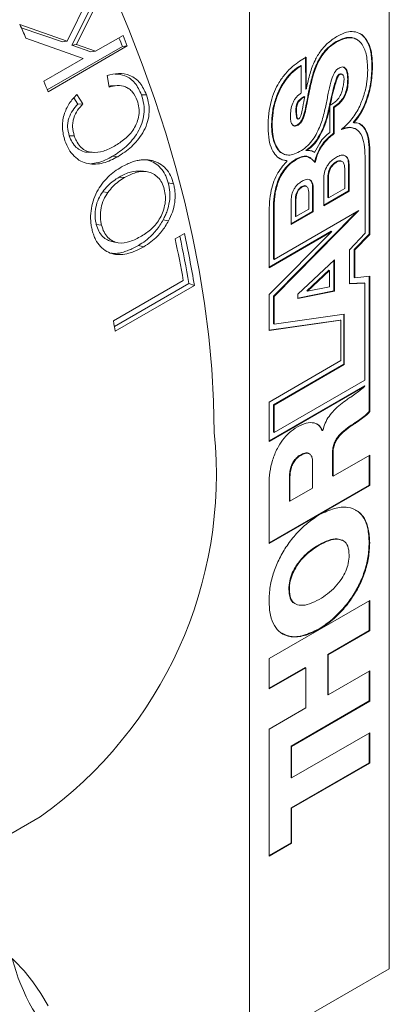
# Model space of a CAD drawing. Header units: inches. Extents: x 0.1 to 10.9, y 0 to 8.5.
# Tile 9 of 12: x 9.032 to 9.266, y 6.795 to 7.418. Entities that reach past the tile are written whole.
import ezdxf

# ---------------------------------------------------------------- set-up
doc = ezdxf.new("R2010")
doc.units = ezdxf.units.IN
doc.header["$MEASUREMENT"] = 0

msp = doc.modelspace()

# ---------------------------------------------------------------- linework, layer by layer
at = {"color": 7, "linetype": 'Continuous', "lineweight": 0}
for p, q in [((9.26607, 6.81788), (9.26607, 7.57243)), ((9.17768, 7.52141), (9.17768, 6.76686)), ((9.0625, 7.40456), (9.08218, 7.44483)), ((9.08267, 7.43658), (9.06547, 7.40201)), ((9.08559, 7.4372), (9.06846, 7.40244)), ((9.03257, 7.41498), (9.0625, 7.40456)), ((9.03344, 7.413), (9.05952, 7.40409)), ((9.07268, 7.39365), (9.03633, 7.40651)), ((9.05952, 7.40409), (9.0625, 7.40456)), ((9.08045, 7.39814), (9.0978, 7.40815)), ((9.24572, 7.40556), (9.24527, 7.40581)), ((9.09738, 7.40117), (9.04992, 7.37377)), ((9.10044, 7.40146), (9.05039, 7.37256)), ((9.06547, 7.40201), (9.06846, 7.40244)), ((9.06547, 7.40201), (9.07742, 7.39779)), ((9.06846, 7.40244), (9.08045, 7.39814)), ((9.09738, 7.40117), (9.10044, 7.40146)), ((9.04775, 7.37926), (9.07268, 7.39365)), ((9.07742, 7.39779), (9.08045, 7.39814)), ((9.21325, 7.37443), (9.21319, 7.39463)), ((9.21361, 7.37423), (9.21354, 7.39443)), ((9.2101, 7.38915), (9.21045, 7.38894)), ((9.21045, 7.38894), (9.21045, 7.37164)), ((9.08891, 7.3754), (9.08772, 7.38286)), ((9.23656, 7.38332), (9.23612, 7.38358)), ((9.21325, 7.37443), (9.21361, 7.37423)), ((9.06672, 7.36857), (9.0692, 7.36468)), ((9.06853, 7.37076), (9.07232, 7.3648)), ((9.11257, 7.37057), (9.1094, 7.37058)), ((9.21228, 7.36948), (9.21263, 7.36927)), ((9.07232, 7.3648), (9.0692, 7.36468)), ((9.22821, 7.36373), (9.22857, 7.36353)), ((9.22833, 7.36425), (9.22868, 7.36405)), ((9.22857, 7.36353), (9.22857, 7.34679)), ((9.23088, 7.34628), (9.23088, 7.36282)), ((9.23088, 7.36282), (9.23123, 7.36262)), ((9.23123, 7.34608), (9.23123, 7.36262)), ((9.20794, 7.35546), (9.20838, 7.3552)), ((9.24326, 7.35317), (9.24361, 7.35296)), ((9.24508, 7.34886), (9.24463, 7.34912)), ((9.06695, 7.34463), (9.06379, 7.34464)), ((9.23088, 7.34628), (9.23123, 7.34608)), ((9.25334, 7.28241), (9.25334, 7.33729)), ((9.25334, 7.33729), (9.25369, 7.33708)), ((9.25369, 7.28221), (9.25369, 7.33708)), ((9.09445, 7.33146), (9.09121, 7.3317)), ((9.19822, 7.3337), (9.19866, 7.33345)), ((9.21337, 7.33546), (9.21373, 7.33526)), ((9.21639, 7.33059), (9.21595, 7.33085)), ((9.25072, 7.33156), (9.25072, 7.28302)), ((9.1168, 7.3288), (9.11352, 7.32916)), ((9.2012, 7.32901), (9.20155, 7.32881)), ((9.23626, 7.32839), (9.23582, 7.32865)), ((9.2379, 7.3113), (9.2379, 7.32414)), ((9.24028, 7.3269), (9.24028, 7.3098)), ((9.24063, 7.3267), (9.24063, 7.3096)), ((9.09543, 7.31857), (9.09871, 7.3182)), ((9.2246, 7.30034), (9.2246, 7.31745)), ((9.22723, 7.31839), (9.22723, 7.30555)), ((9.22759, 7.31819), (9.22759, 7.30535)), ((9.1297, 7.3143), (9.12637, 7.31484)), ((9.21376, 7.31265), (9.21332, 7.31291)), ((9.2176, 7.3121), (9.2176, 7.29671)), ((9.21795, 7.3119), (9.21795, 7.2965)), ((9.22759, 7.30535), (9.2379, 7.3113)), ((9.08492, 7.30926), (9.0882, 7.30887)), ((9.21512, 7.29824), (9.21512, 7.30899)), ((9.2246, 7.30075), (9.24028, 7.3098)), ((9.2246, 7.30034), (9.24063, 7.3096)), ((9.22723, 7.30555), (9.22759, 7.30535)), ((9.24028, 7.3098), (9.24063, 7.3096)), ((9.20404, 7.28847), (9.20404, 7.30387)), ((9.20674, 7.30456), (9.20674, 7.29381)), ((9.20709, 7.30435), (9.20709, 7.2936)), ((9.19005, 7.29364), (9.19005, 7.2612)), ((9.19285, 7.26666), (9.19285, 7.29772)), ((9.19285, 7.24323), (9.24546, 7.29662)), ((9.19321, 7.26645), (9.19321, 7.29752)), ((9.19321, 7.24303), (9.24675, 7.29736)), ((9.24675, 7.29736), (9.19321, 7.26645)), ((9.2176, 7.29671), (9.20404, 7.28888)), ((9.21795, 7.2965), (9.20404, 7.28847)), ((9.20674, 7.29381), (9.20709, 7.2936)), ((9.20709, 7.2936), (9.21512, 7.29824)), ((9.2176, 7.29671), (9.21795, 7.2965)), ((9.08085, 7.28866), (9.08417, 7.28812)), ((9.12656, 7.29089), (9.12319, 7.29161)), ((9.13069, 7.27944), (9.13654, 7.28282)), ((9.19005, 7.26161), (9.22934, 7.28428)), ((9.19005, 7.2612), (9.22969, 7.28408)), ((9.22969, 7.28408), (9.19005, 7.24423)), ((9.22934, 7.28428), (9.22969, 7.28408)), ((9.25072, 7.28302), (9.24096, 7.27244)), ((9.24396, 7.2728), (9.25334, 7.28241)), ((9.24431, 7.2726), (9.25369, 7.28221)), ((9.25334, 7.28241), (9.25369, 7.28221)), ((9.11089, 7.27453), (9.10751, 7.27531)), ((9.24096, 7.27244), (9.24096, 7.25099)), ((9.24396, 7.25498), (9.24396, 7.2728)), ((9.24396, 7.2728), (9.24431, 7.2726)), ((9.24431, 7.25478), (9.24431, 7.2726)), ((9.19285, 7.26666), (9.19321, 7.26645)), ((9.20834, 7.24446), (9.23133, 7.26611)), ((9.23097, 7.26578), (9.23097, 7.24656)), ((9.23133, 7.26611), (9.23133, 7.24635)), ((9.22791, 7.25965), (9.21404, 7.24663)), ((9.22826, 7.25944), (9.21439, 7.24642)), ((9.22791, 7.25965), (9.22826, 7.25944)), ((9.22826, 7.24924), (9.22826, 7.25944)), ((9.24396, 7.25498), (9.24431, 7.25478)), ((9.25369, 7.25582), (9.24431, 7.25478)), ((9.25334, 7.25579), (9.25334, 7.17039)), ((9.25369, 7.25582), (9.25369, 7.17019)), ((9.09168, 7.22767), (9.13588, 7.25319)), ((9.1394, 7.25119), (9.09232, 7.22402)), ((9.14285, 7.25005), (9.0928, 7.22116)), ((9.1394, 7.25119), (9.14285, 7.25005)), ((9.21439, 7.24642), (9.22826, 7.24924)), ((9.24096, 7.25121), (9.25029, 7.25174)), ((9.24096, 7.25099), (9.25064, 7.25154)), ((9.25029, 7.25174), (9.25064, 7.25154)), ((9.25064, 7.25154), (9.25064, 7.19017)), ((9.19005, 7.24423), (9.19005, 7.22154)), ((9.19285, 7.22565), (9.19285, 7.24323)), ((9.19285, 7.24323), (9.19321, 7.24303)), ((9.19321, 7.22545), (9.19321, 7.24303)), ((9.20834, 7.24203), (9.23097, 7.24656)), ((9.20834, 7.24176), (9.23133, 7.24635)), ((9.20834, 7.24176), (9.20834, 7.24446)), ((9.21404, 7.24663), (9.21439, 7.24642)), ((9.23097, 7.24656), (9.23133, 7.24635)), ((9.23765, 7.23179), (9.19321, 7.22545)), ((9.2373, 7.20017), (9.2373, 7.23174)), ((9.23765, 7.19997), (9.23765, 7.23179)), ((9.19005, 7.22179), (9.23504, 7.22815)), ((9.19005, 7.22154), (9.2354, 7.22795)), ((9.19285, 7.22565), (9.19321, 7.22545)), ((9.23504, 7.22815), (9.2354, 7.22795)), ((9.2354, 7.22795), (9.2354, 7.20247)), ((9.2354, 7.20247), (9.19005, 7.17629)), ((9.19285, 7.17452), (9.2373, 7.20017)), ((9.19321, 7.17431), (9.23765, 7.19997)), ((9.2373, 7.20017), (9.23765, 7.19997)), ((9.19005, 7.15173), (9.25036, 7.1865)), ((9.25064, 7.19017), (9.19321, 7.15701)), ((9.25036, 7.1865), (9.25071, 7.1863)), ((9.19005, 7.15132), (9.25071, 7.1863)), ((9.19005, 7.17629), (9.19005, 7.15132)), ((9.19285, 7.15721), (9.19285, 7.17452)), ((9.19285, 7.17452), (9.19321, 7.17431)), ((9.19321, 7.15701), (9.19321, 7.17431)), ((9.25334, 7.17039), (9.25369, 7.17019)), ((9.24318, 7.16236), (9.24353, 7.16216)), ((9.19285, 7.15721), (9.19321, 7.15701)), ((9.22357, 7.15837), (9.22392, 7.15817)), ((9.22392, 7.15817), (9.2241, 7.15827)), ((9.21568, 7.14349), (9.21524, 7.14375)), ((9.23016, 7.1441), (9.23016, 7.12953)), ((9.23052, 7.1439), (9.23052, 7.12932)), ((9.21762, 7.12188), (9.21762, 7.138)), ((9.23052, 7.12932), (9.25369, 7.1427)), ((9.25334, 7.1425), (9.25334, 7.12368)), ((9.25369, 7.1427), (9.25369, 7.12348)), ((9.19005, 7.08674), (9.19005, 7.12436)), ((9.20292, 7.12909), (9.20292, 7.1138)), ((9.20327, 7.12889), (9.20327, 7.11359)), ((9.23016, 7.12953), (9.23052, 7.12932)), ((9.25334, 7.12368), (9.19005, 7.08715)), ((9.25369, 7.12348), (9.19005, 7.08674)), ((9.20327, 7.11359), (9.21762, 7.12188)), ((9.25334, 7.12368), (9.25369, 7.12348)), ((9.20292, 7.1138), (9.20327, 7.11359)), ((9.23698, 7.08853), (9.23654, 7.08879)), ((9.19005, 7.01401), (9.25369, 7.05075)), ((9.25334, 7.05055), (9.25334, 7.03173)), ((9.25369, 7.05075), (9.25369, 7.03153)), ((9.20629, 7.0489), (9.20673, 7.04864)), ((9.22147, 7.03266), (9.22182, 7.03245)), ((9.25334, 7.03173), (9.22713, 7.01661)), ((9.25369, 7.03153), (9.22749, 7.0164)), ((9.25334, 7.03173), (9.25369, 7.03153)), ((9.19005, 6.99479), (9.19005, 7.01401)), ((9.22713, 7.01661), (9.22713, 6.99129)), ((9.22713, 7.01661), (9.22749, 7.0164)), ((9.22749, 7.0164), (9.22749, 6.99108)), ((9.21288, 7.00837), (9.19005, 6.9952)), ((9.21323, 7.00817), (9.19005, 6.99479)), ((9.21288, 7.00837), (9.21323, 7.00817)), ((9.21323, 6.98285), (9.21323, 7.00817)), ((9.22749, 6.99108), (9.25369, 7.00621)), ((9.25334, 7.00601), (9.25334, 6.98719)), ((9.25369, 7.00621), (9.25369, 6.98699)), ((9.25334, 6.98719), (9.20396, 6.95869)), ((9.22713, 6.99129), (9.22749, 6.99108)), ((9.25334, 6.98719), (9.25369, 6.98699)), ((9.19005, 6.96947), (9.21323, 6.98285)), ((9.25369, 6.98699), (9.20432, 6.95848)), ((9.19005, 6.88908), (9.19005, 6.96947)), ((9.20432, 6.93855), (9.25369, 6.96705)), ((9.25334, 6.96685), (9.25334, 6.94803)), ((9.25369, 6.96705), (9.25369, 6.94783)), ((9.20396, 6.95869), (9.20396, 6.93875)), ((9.20396, 6.95869), (9.20432, 6.95848)), ((9.20432, 6.95848), (9.20432, 6.93855)), ((9.25334, 6.94803), (9.20396, 6.91953)), ((9.25369, 6.94783), (9.20432, 6.91932)), ((9.25334, 6.94803), (9.25369, 6.94783)), ((9.20396, 6.93875), (9.20432, 6.93855)), ((9.20396, 6.91953), (9.20396, 6.89752)), ((9.20396, 6.91953), (9.20432, 6.91932)), ((9.20432, 6.91932), (9.20432, 6.89731)), ((8.92237, 6.84285), (9.04541, 6.91388)), ((9.20396, 6.89752), (9.19005, 6.88949)), ((9.20432, 6.89731), (9.19005, 6.88908)), ((9.20396, 6.89752), (9.20432, 6.89731)), ((9.17768, 6.76686), (9.26607, 6.81788))]:
    msp.add_line(p, q, dxfattribs=at)
at = {"color": 7, "linetype": 'Continuous', "lineweight": 0, "flags": 128}
for points in [[(9.09242, 7.43373), (9.10151, 7.41193), (9.10994, 7.39006), (9.1177, 7.36815), (9.12476, 7.34625), (9.13112, 7.32441), (9.13677, 7.30267), (9.14168, 7.28107), (9.14586, 7.25967), (9.14929, 7.2385), (9.15196, 7.2176), (9.15387, 7.19702), (9.15502, 7.17681), (9.15541, 7.15699)], [(9.09415, 7.37641), (9.09269, 7.37636), (9.09115, 7.3763)], [(9.0757, 7.33429), (9.07734, 7.33422), (9.07898, 7.33414)], [(9.1123, 7.32205), (9.11069, 7.32224), (9.10908, 7.32243)], [(9.09067, 7.27777), (9.09238, 7.27742), (9.09409, 7.27708)], [(9.05053, 6.79435), (9.04591, 6.8022), (9.04077, 6.80965), (9.03519, 6.81659), (9.02925, 6.82292), (9.02306, 6.82853), (9.01669, 6.83335), (9.01025, 6.8373), (9.00384, 6.84031), (8.99754, 6.84235), (8.99147, 6.84339), (8.9857, 6.8434), (8.98033, 6.84239), (8.97544, 6.84038), (8.9711, 6.83739), (8.96738, 6.83346), (8.96433, 6.82867), (8.962, 6.82307), (8.96043, 6.81677), (8.95964, 6.80984), (8.95964, 6.8024), (8.96043, 6.79456)]]:
    msp.add_lwpolyline(points, dxfattribs=at)
at = {"color": 7, "linetype": 'Continuous', "lineweight": 0}
for centre, radius, start, end in [((8.22111, 7.04879), 0.89025, 23.69189, 24.2881), ((8.30128, 7.09105), 0.85438, 21.28339, 21.67923), ((8.29645, 7.08826), 0.86284, 21.28344, 21.76149), ((8.2464, 7.05937), 0.86284, 21.28344, 21.76149), ((8.46895, 7.13878), 0.6798, 9.51802, 12.08979), ((8.46478, 7.13635), 0.68754, 9.5193, 12.30018), ((8.4539, 7.13195), 0.69268, 10.08026, 12.29398), ((8.43486, 7.11103), 0.6671, 9.50252, 10.07001), ((8.89082, 7.13026), 0.26594, 305.54351, 5.76867), ((9.14675, 6.85384), 0.12257, 193.92038, 226.07425)]:
    msp.add_arc(centre, radius, start, end, dxfattribs=at)
for points, knots in [([(9.25547, 7.38946), (9.2553, 7.39254), (9.25498, 7.39844), (9.25225, 7.40518), (9.24839, 7.40923), (9.24384, 7.41079), (9.23901, 7.41054), (9.23552, 7.40884), (9.23376, 7.40798)], [0, 0, 0, 0, 0.2144903, 0.4108455, 0.59265, 0.7287208, 0.8627131, 1, 1, 1, 1]), ([(9.23376, 7.40798), (9.23166, 7.40664), (9.2278, 7.40418), (9.22263, 7.3986), (9.2186, 7.39177), (9.21565, 7.38366), (9.21439, 7.37789), (9.21372, 7.3748)], [0, 0, 0, 0, 0.208194, 0.382385, 0.547555, 0.757629, 1, 1, 1, 1]), ([(9.23216, 7.40402), (9.23404, 7.40496), (9.23756, 7.40672), (9.24214, 7.4072), (9.24431, 7.40613), (9.24526, 7.40566)], [0, 0, 0, 0, 0.389014, 0.732729, 1, 1, 1, 1]), ([(9.23252, 7.40382), (9.2344, 7.40476), (9.23794, 7.40655), (9.2427, 7.40692), (9.24643, 7.40546), (9.2497, 7.40184), (9.25201, 7.39549), (9.25229, 7.38947), (9.25243, 7.38638)], [0, 0, 0, 0, 0.155865, 0.293581, 0.424095, 0.555434, 0.771712, 1, 1, 1, 1]), ([(9.25512, 7.38967), (9.25496, 7.39276), (9.25465, 7.39869), (9.25181, 7.40521), (9.24921, 7.40874), (9.24733, 7.40937), (9.24728, 7.40938)], [0, 0, 0, 0, 0.3588875, 0.6874312, 0.9916285, 1, 1, 1, 1]), ([(9.21564, 7.37523), (9.21634, 7.37829), (9.21772, 7.38428), (9.22088, 7.39201), (9.22457, 7.39758), (9.22813, 7.4014), (9.23076, 7.40311), (9.23216, 7.40402)], [0, 0, 0, 0, 0.283307, 0.552791, 0.691, 0.835964, 1, 1, 1, 1]), ([(9.21599, 7.37502), (9.2167, 7.37809), (9.21808, 7.38407), (9.22123, 7.39181), (9.22492, 7.39738), (9.22848, 7.40119), (9.23112, 7.40291), (9.23252, 7.40382)], [0, 0, 0, 0, 0.283307, 0.552791, 0.691, 0.835964, 1, 1, 1, 1]), ([(9.21354, 7.39443), (9.21216, 7.3936), (9.20925, 7.39187), (9.2048, 7.3885), (9.20026, 7.38404), (9.19634, 7.37862), (9.19328, 7.3725), (9.1911, 7.36583), (9.18968, 7.35807), (9.18953, 7.35283), (9.18945, 7.34995)], [0, 0, 0, 0, 0.100967, 0.211043, 0.326323, 0.448137, 0.553855, 0.675629, 0.821599, 1, 1, 1, 1]), ([(9.19165, 7.35189), (9.19176, 7.35441), (9.19198, 7.35937), (9.1938, 7.36729), (9.19669, 7.37454), (9.20051, 7.3807), (9.20499, 7.38575), (9.20834, 7.38797), (9.2101, 7.38915)], [0, 0, 0, 0, 0.192764, 0.379886, 0.558959, 0.697233, 0.840615, 1, 1, 1, 1]), ([(9.19201, 7.35169), (9.19211, 7.35421), (9.19233, 7.35917), (9.19415, 7.36709), (9.19704, 7.37434), (9.20086, 7.3805), (9.20534, 7.38554), (9.20869, 7.38777), (9.21045, 7.38894)], [0, 0, 0, 0, 0.192764, 0.379886, 0.558959, 0.697233, 0.840615, 1, 1, 1, 1]), ([(9.23428, 7.38753), (9.23369, 7.38711), (9.23251, 7.38627), (9.23043, 7.38309), (9.22881, 7.37801), (9.22744, 7.37126), (9.22646, 7.3663), (9.22594, 7.36365)], [0, 0, 0, 0, 0.089588, 0.178597, 0.397041, 0.678969, 1, 1, 1, 1]), ([(9.24014, 7.38031), (9.24008, 7.38157), (9.23997, 7.384), (9.23902, 7.38689), (9.23746, 7.38826), (9.23574, 7.38825), (9.23478, 7.38778), (9.23428, 7.38753)], [0, 0, 0, 0, 0.277056, 0.534545, 0.763848, 0.877102, 1, 1, 1, 1]), ([(9.25243, 7.38638), (9.25233, 7.38386), (9.25213, 7.37894), (9.25043, 7.37112), (9.24744, 7.3631), (9.24264, 7.35488), (9.23822, 7.35073), (9.23595, 7.3486)], [0, 0, 0, 0, 0.199861, 0.390021, 0.571113, 0.779519, 1, 1, 1, 1]), ([(9.23978, 7.38052), (9.23972, 7.38176), (9.23959, 7.38416), (9.23885, 7.38696), (9.23767, 7.38766), (9.23724, 7.38792)], [0, 0, 0, 0, 0.402815, 0.77718, 1, 1, 1, 1]), ([(9.24326, 7.35317), (9.24439, 7.35448), (9.24684, 7.35731), (9.2499, 7.36294), (9.25269, 7.37024), (9.25476, 7.37955), (9.25499, 7.38606), (9.25512, 7.38967)], [0, 0, 0, 0, 0.126617, 0.273245, 0.446193, 0.693435, 1, 1, 1, 1]), ([(9.24361, 7.35296), (9.24474, 7.35428), (9.24719, 7.35711), (9.25025, 7.36273), (9.25305, 7.37004), (9.25511, 7.37935), (9.25534, 7.38586), (9.25547, 7.38946)], [0, 0, 0, 0, 0.126617, 0.273245, 0.446193, 0.693435, 1, 1, 1, 1]), ([(9.08772, 7.38286), (9.09011, 7.38339), (9.09487, 7.38445), (9.10108, 7.38351), (9.10555, 7.38099), (9.10956, 7.37734), (9.11136, 7.37328), (9.11257, 7.37057)], [0, 0, 0, 0, 0.2505126, 0.5003055, 0.6278284, 0.750804, 1, 1, 1, 1]), ([(9.09279, 7.38366), (9.0949, 7.38351), (9.09826, 7.38328), (9.10242, 7.38087), (9.10641, 7.3773), (9.1082, 7.37327), (9.1094, 7.37058)], [0, 0, 0, 0, 0.303037, 0.481306, 0.65294, 1, 1, 1, 1]), ([(9.22833, 7.36425), (9.22884, 7.36654), (9.2298, 7.37086), (9.2313, 7.37668), (9.23251, 7.38065), (9.23344, 7.38271), (9.23385, 7.38328), (9.23406, 7.38349), (9.23419, 7.38355), (9.23426, 7.38358)], [0, 0, 0, 0, 0.353436, 0.664627, 0.889231, 0.957693, 0.973946, 0.987624, 1, 1, 1, 1]), ([(9.22868, 7.36405), (9.22919, 7.36634), (9.23015, 7.37065), (9.23165, 7.37647), (9.23286, 7.38045), (9.23379, 7.38251), (9.23421, 7.38308), (9.23441, 7.38329), (9.23455, 7.38335), (9.23461, 7.38338)], [0, 0, 0, 0, 0.353436, 0.664627, 0.889231, 0.957693, 0.973946, 0.987624, 1, 1, 1, 1]), ([(9.23088, 7.36282), (9.232, 7.3636), (9.23405, 7.36503), (9.23671, 7.36816), (9.2386, 7.3719), (9.23965, 7.37616), (9.23974, 7.37899), (9.23978, 7.38052)], [0, 0, 0, 0, 0.210708, 0.385024, 0.548448, 0.756707, 1, 1, 1, 1]), ([(9.23123, 7.36262), (9.23235, 7.3634), (9.2344, 7.36482), (9.23707, 7.36796), (9.23896, 7.37169), (9.24, 7.37596), (9.24009, 7.37879), (9.24014, 7.38031)], [0, 0, 0, 0, 0.210708, 0.385024, 0.548448, 0.756707, 1, 1, 1, 1]), ([(9.23426, 7.38358), (9.23458, 7.38365), (9.23519, 7.38379), (9.23585, 7.38377), (9.23609, 7.38356), (9.23615, 7.38352)], [0, 0, 0, 0, 0.468211, 0.885406, 1, 1, 1, 1]), ([(9.23461, 7.38338), (9.23494, 7.38345), (9.23555, 7.3836), (9.23636, 7.3835), (9.23696, 7.38306), (9.23739, 7.38212), (9.23752, 7.38052), (9.23731, 7.37814), (9.23695, 7.37629), (9.23674, 7.37526)], [0, 0, 0, 0, 0.105866, 0.200197, 0.290612, 0.387171, 0.541966, 0.742417, 1, 1, 1, 1]), ([(9.09115, 7.37627), (9.0911, 7.37628), (9.09032, 7.3764), (9.08955, 7.37613), (9.08884, 7.37587)], [0, 0, 0, 0, 0.063363, 1, 1, 1, 1]), ([(9.10679, 7.36698), (9.10592, 7.36892), (9.10461, 7.37183), (9.10172, 7.37436), (9.09853, 7.37614), (9.09407, 7.37676), (9.09064, 7.37586), (9.08891, 7.3754)], [0, 0, 0, 0, 0.2475793, 0.3723472, 0.4954778, 0.7449681, 1, 1, 1, 1]), ([(9.2081, 7.35162), (9.20862, 7.35201), (9.20968, 7.3528), (9.21151, 7.35593), (9.21289, 7.36086), (9.21415, 7.36758), (9.21512, 7.37257), (9.21564, 7.37523)], [0, 0, 0, 0, 0.08026, 0.164102, 0.382402, 0.670408, 1, 1, 1, 1]), ([(9.20845, 7.35142), (9.20897, 7.35181), (9.21004, 7.3526), (9.21186, 7.35573), (9.21325, 7.36065), (9.21451, 7.36737), (9.21547, 7.37236), (9.21599, 7.37502)], [0, 0, 0, 0, 0.08026, 0.164102, 0.382402, 0.670408, 1, 1, 1, 1]), ([(9.21372, 7.3748), (9.2137, 7.37469), (9.21366, 7.3745), (9.21362, 7.37431), (9.21361, 7.37423)], [0, 0, 0, 0, 0.558105, 1, 1, 1, 1]), ([(9.23674, 7.37526), (9.23653, 7.37433), (9.23614, 7.37267), (9.23523, 7.37035), (9.23416, 7.36849), (9.23205, 7.36598), (9.23014, 7.36488), (9.22868, 7.36405)], [0, 0, 0, 0, 0.198373, 0.356661, 0.48918, 0.610042, 1, 1, 1, 1]), ([(9.06101, 7.34153), (9.06031, 7.34421), (9.05926, 7.34822), (9.05956, 7.35387), (9.06069, 7.35927), (9.06357, 7.36538), (9.06688, 7.36897), (9.06853, 7.37076)], [0, 0, 0, 0, 0.24932, 0.371903, 0.499813, 0.749564, 1, 1, 1, 1]), ([(9.1094, 7.37058), (9.10997, 7.36861), (9.11112, 7.36467), (9.11123, 7.35835), (9.10984, 7.35218), (9.10623, 7.34496), (9.10004, 7.33743), (9.09416, 7.33361), (9.09121, 7.3317)], [0, 0, 0, 0, 0.1243571, 0.2486972, 0.3673694, 0.498471, 0.7488574, 1, 1, 1, 1]), ([(9.11257, 7.37057), (9.11315, 7.36858), (9.1143, 7.36461), (9.11443, 7.35824), (9.11306, 7.35203), (9.10947, 7.34476), (9.10328, 7.33721), (9.0974, 7.33338), (9.09445, 7.33146)], [0, 0, 0, 0, 0.125076, 0.249988, 0.368928, 0.499963, 0.749733, 1, 1, 1, 1]), ([(9.21045, 7.37164), (9.20985, 7.37128), (9.20872, 7.37061), (9.20716, 7.36902), (9.20593, 7.36722), (9.20466, 7.36454), (9.20373, 7.36095), (9.20361, 7.35832), (9.20356, 7.35696)], [0, 0, 0, 0, 0.13742, 0.258595, 0.373661, 0.490016, 0.737396, 1, 1, 1, 1]), ([(9.20701, 7.36067), (9.20704, 7.36134), (9.20708, 7.36251), (9.20734, 7.36417), (9.20783, 7.36564), (9.20873, 7.36698), (9.20948, 7.36759), (9.20988, 7.36792)], [0, 0, 0, 0, 0.269685, 0.474987, 0.635133, 0.804361, 1, 1, 1, 1]), ([(9.20736, 7.36047), (9.20739, 7.36113), (9.20744, 7.36231), (9.20769, 7.36397), (9.20818, 7.36544), (9.20908, 7.36678), (9.20983, 7.36739), (9.21024, 7.36772)], [0, 0, 0, 0, 0.269685, 0.474987, 0.635133, 0.804361, 1, 1, 1, 1]), ([(9.21263, 7.36927), (9.21222, 7.36713), (9.21155, 7.36363), (9.21077, 7.35967), (9.21014, 7.35749), (9.20972, 7.35644), (9.20918, 7.35564), (9.20877, 7.35536), (9.20857, 7.35523)], [0, 0, 0, 0, 0.449122, 0.734077, 0.826997, 0.895061, 0.948104, 1, 1, 1, 1]), ([(9.20988, 7.36792), (9.2103, 7.36822), (9.21109, 7.3688), (9.21189, 7.36926), (9.21228, 7.36948)], [0, 0, 0, 0, 0.517445, 1, 1, 1, 1]), ([(9.21024, 7.36772), (9.21065, 7.36802), (9.21144, 7.3686), (9.21224, 7.36905), (9.21263, 7.36927)], [0, 0, 0, 0, 0.517445, 1, 1, 1, 1]), ([(9.0692, 7.36468), (9.06808, 7.36341), (9.06583, 7.36088), (9.06372, 7.35678), (9.06285, 7.35309), (9.06257, 7.34922), (9.0633, 7.34647), (9.06379, 7.34464)], [0, 0, 0, 0, 0.2514927, 0.5018712, 0.6289279, 0.7518141, 1, 1, 1, 1]), ([(9.07232, 7.3648), (9.07119, 7.36353), (9.06895, 7.36099), (9.06685, 7.35686), (9.06599, 7.35315), (9.06572, 7.34925), (9.06646, 7.34648), (9.06695, 7.34463)], [0, 0, 0, 0, 0.250548, 0.500429, 0.627578, 0.750737, 1, 1, 1, 1]), ([(9.09233, 7.33817), (9.09457, 7.33957), (9.09902, 7.34237), (9.10396, 7.34759), (9.10673, 7.35301), (9.10793, 7.35761), (9.10806, 7.36246), (9.10721, 7.36547), (9.10679, 7.36698)], [0, 0, 0, 0, 0.250425, 0.500156, 0.628785, 0.750225, 0.875035, 1, 1, 1, 1]), ([(9.22594, 7.36365), (9.22524, 7.36059), (9.22386, 7.3546), (9.22076, 7.34684), (9.21708, 7.3412), (9.2135, 7.33733), (9.21083, 7.33559), (9.20941, 7.33467)], [0, 0, 0, 0, 0.281262, 0.550865, 0.689312, 0.834742, 1, 1, 1, 1]), ([(9.22742, 7.36002), (9.22757, 7.36071), (9.22783, 7.36195), (9.22809, 7.36318), (9.22821, 7.36373)], [0, 0, 0, 0, 0.55694, 1, 1, 1, 1]), ([(9.22777, 7.35982), (9.22792, 7.36051), (9.22818, 7.36174), (9.22845, 7.36298), (9.22857, 7.36353)], [0, 0, 0, 0, 0.55694, 1, 1, 1, 1]), ([(9.20356, 7.35696), (9.2036, 7.35602), (9.20368, 7.35415), (9.20442, 7.35187), (9.20571, 7.35076), (9.20718, 7.35079), (9.20801, 7.3512), (9.20845, 7.35142)], [0, 0, 0, 0, 0.256508, 0.510067, 0.745743, 0.866165, 1, 1, 1, 1]), ([(9.20798, 7.35543), (9.20797, 7.35544), (9.20784, 7.3555), (9.20756, 7.35605), (9.20714, 7.35771), (9.20706, 7.35946), (9.20701, 7.36067)], [0, 0, 0, 0, 0.009296, 0.102642, 0.379574, 1, 1, 1, 1]), ([(9.20857, 7.35523), (9.20854, 7.35521), (9.20848, 7.35518), (9.20838, 7.3552), (9.20822, 7.35529), (9.20791, 7.35583), (9.2075, 7.35752), (9.20742, 7.35926), (9.20736, 7.36047)], [0, 0, 0, 0, 0.01741, 0.036526, 0.058712, 0.147402, 0.41052, 1, 1, 1, 1]), ([(9.21337, 7.33546), (9.2146, 7.33631), (9.21705, 7.33802), (9.22034, 7.34217), (9.22329, 7.3473), (9.22581, 7.35341), (9.22687, 7.35777), (9.22742, 7.36002)], [0, 0, 0, 0, 0.170389, 0.341513, 0.522889, 0.753458, 1, 1, 1, 1]), ([(9.21373, 7.33526), (9.21495, 7.33611), (9.2174, 7.33782), (9.2207, 7.34197), (9.22364, 7.34709), (9.22616, 7.35321), (9.22723, 7.35757), (9.22777, 7.35982)], [0, 0, 0, 0, 0.170389, 0.341513, 0.522889, 0.753458, 1, 1, 1, 1]), ([(9.18945, 7.34995), (9.18957, 7.34718), (9.18978, 7.34209), (9.19162, 7.33615), (9.19432, 7.33202), (9.19762, 7.3295), (9.20033, 7.32902), (9.20155, 7.32881)], [0, 0, 0, 0, 0.257782, 0.474647, 0.660353, 0.846829, 1, 1, 1, 1]), ([(9.19828, 7.33372), (9.1982, 7.33375), (9.1971, 7.33412), (9.19532, 7.33627), (9.19319, 7.34019), (9.1919, 7.34567), (9.19173, 7.34982), (9.19165, 7.35189)], [0, 0, 0, 0, 0.014256, 0.2038278, 0.4651773, 0.7337454, 1, 1, 1, 1]), ([(9.20941, 7.33467), (9.20795, 7.33394), (9.20515, 7.33255), (9.20135, 7.3323), (9.19828, 7.33341), (9.19561, 7.33595), (9.19356, 7.34003), (9.19225, 7.34545), (9.19209, 7.34962), (9.19201, 7.35169)], [0, 0, 0, 0, 0.134336, 0.25663, 0.375217, 0.495371, 0.661019, 0.831243, 1, 1, 1, 1]), ([(9.20523, 7.35143), (9.20539, 7.35128), (9.20578, 7.3509), (9.20684, 7.35102), (9.20766, 7.35142), (9.2081, 7.35162)], [0, 0, 0, 0, 0.238945, 0.599398, 1, 1, 1, 1]), ([(9.23559, 7.34881), (9.23748, 7.34945), (9.24088, 7.35062), (9.24347, 7.34949), (9.24463, 7.34899)], [0, 0, 0, 0, 0.554449, 1, 1, 1, 1]), ([(9.23595, 7.3486), (9.2378, 7.3492), (9.24133, 7.35034), (9.24563, 7.34901), (9.24866, 7.34533), (9.25045, 7.33937), (9.25063, 7.33425), (9.25072, 7.33156)], [0, 0, 0, 0, 0.192428, 0.364898, 0.537621, 0.757448, 1, 1, 1, 1]), ([(9.25369, 7.33708), (9.25349, 7.33965), (9.25309, 7.3446), (9.25066, 7.34967), (9.24751, 7.35271), (9.24488, 7.35288), (9.24361, 7.35296)], [0, 0, 0, 0, 0.310425, 0.600069, 0.808012, 1, 1, 1, 1]), ([(9.25334, 7.33729), (9.25313, 7.33983), (9.25271, 7.34475), (9.25048, 7.34989), (9.24814, 7.35158), (9.24724, 7.35224)], [0, 0, 0, 0, 0.397354, 0.768108, 1, 1, 1, 1]), ([(9.06379, 7.34464), (9.06435, 7.34324), (9.06547, 7.34046), (9.06808, 7.33716), (9.07133, 7.33513), (9.07396, 7.33418), (9.07546, 7.3344), (9.0757, 7.33443)], [0, 0, 0, 0, 0.237504, 0.474954, 0.704086, 0.951843, 1, 1, 1, 1]), ([(9.06695, 7.34463), (9.06722, 7.34392), (9.06776, 7.34249), (9.06912, 7.33986), (9.07126, 7.33709), (9.07453, 7.33493), (9.07932, 7.33377), (9.08552, 7.33459), (9.09006, 7.33698), (9.09233, 7.33817)], [0, 0, 0, 0, 0.0626575, 0.1252737, 0.2501677, 0.3704103, 0.500064, 0.7496622, 1, 1, 1, 1]), ([(9.21876, 7.32793), (9.21934, 7.32998), (9.22048, 7.33398), (9.22367, 7.33932), (9.22721, 7.3435), (9.22964, 7.34534), (9.23088, 7.34628)], [0, 0, 0, 0, 0.285153, 0.557728, 0.774206, 1, 1, 1, 1]), ([(9.22857, 7.34679), (9.22738, 7.34591), (9.22501, 7.34415), (9.22163, 7.3396), (9.21988, 7.33612), (9.21887, 7.33412)], [0, 0, 0, 0, 0.301019, 0.598638, 1, 1, 1, 1]), ([(9.21912, 7.32773), (9.2197, 7.32977), (9.22083, 7.33378), (9.22402, 7.33911), (9.22757, 7.34329), (9.22999, 7.34514), (9.23123, 7.34608)], [0, 0, 0, 0, 0.285153, 0.557728, 0.774206, 1, 1, 1, 1]), ([(9.09445, 7.33146), (9.09295, 7.33065), (9.08995, 7.32903), (9.08526, 7.32738), (9.08046, 7.32655), (9.07564, 7.3269), (9.07097, 7.32844), (9.06679, 7.33157), (9.06328, 7.33594), (9.06177, 7.33966), (9.06101, 7.34153)], [0, 0, 0, 0, 0.125171, 0.250301, 0.375382, 0.500448, 0.626544, 0.750266, 0.875103, 1, 1, 1, 1]), ([(9.09121, 7.3317), (9.08971, 7.3309), (9.08671, 7.32928), (9.08206, 7.32757), (9.0789, 7.32717), (9.07734, 7.32698)], [0, 0, 0, 0, 0.336025, 0.671874, 1, 1, 1, 1]), ([(9.19285, 7.29772), (9.19291, 7.30062), (9.19301, 7.30625), (9.19469, 7.31393), (9.19726, 7.3198), (9.19988, 7.32385), (9.2033, 7.32748), (9.20585, 7.32912), (9.20721, 7.33001)], [0, 0, 0, 0, 0.259613, 0.504294, 0.619495, 0.734392, 0.857507, 1, 1, 1, 1]), ([(9.19321, 7.29752), (9.19326, 7.30041), (9.19336, 7.30604), (9.19505, 7.31373), (9.19761, 7.31959), (9.20023, 7.32364), (9.20365, 7.32728), (9.2062, 7.32892), (9.20757, 7.3298)], [0, 0, 0, 0, 0.259613, 0.504294, 0.619495, 0.734392, 0.857507, 1, 1, 1, 1]), ([(9.19677, 7.33053), (9.19706, 7.3303), (9.19828, 7.32933), (9.19993, 7.32915), (9.2012, 7.32901)], [0, 0, 0, 0, 0.232812, 1, 1, 1, 1]), ([(9.20721, 7.33001), (9.20858, 7.33062), (9.21125, 7.33183), (9.21436, 7.33194), (9.21546, 7.33082), (9.21578, 7.3305)], [0, 0, 0, 0, 0.424365, 0.83356, 1, 1, 1, 1]), ([(9.20757, 7.3298), (9.20895, 7.33044), (9.21165, 7.3317), (9.21602, 7.33142), (9.21794, 7.32914), (9.21912, 7.32773)], [0, 0, 0, 0, 0.284663, 0.559152, 1, 1, 1, 1]), ([(9.21887, 7.33412), (9.21808, 7.3346), (9.2166, 7.3355), (9.21464, 7.33534), (9.21373, 7.33526)], [0, 0, 0, 0, 0.5316918, 1, 1, 1, 1]), ([(9.2246, 7.31745), (9.22468, 7.31877), (9.22484, 7.32136), (9.2264, 7.32509), (9.22836, 7.32774), (9.23037, 7.32968), (9.23186, 7.33062), (9.23268, 7.33113)], [0, 0, 0, 0, 0.258004, 0.507896, 0.648867, 0.809076, 1, 1, 1, 1]), ([(9.23268, 7.33113), (9.23367, 7.33163), (9.2355, 7.33253), (9.23783, 7.33245), (9.23946, 7.3313), (9.24044, 7.32934), (9.24057, 7.32756), (9.24063, 7.3267)], [0, 0, 0, 0, 0.237889, 0.435826, 0.615004, 0.814865, 1, 1, 1, 1]), ([(9.23798, 7.33209), (9.23833, 7.33189), (9.23926, 7.33136), (9.24008, 7.32952), (9.24021, 7.32775), (9.24028, 7.3269)], [0, 0, 0, 0, 0.2303975, 0.6299168, 1, 1, 1, 1]), ([(9.07834, 7.28469), (9.0781, 7.2857), (9.07765, 7.28767), (9.07717, 7.29182), (9.07735, 7.29714), (9.07872, 7.30345), (9.08114, 7.30918), (9.08436, 7.31428), (9.08816, 7.31859), (9.09239, 7.32221), (9.09538, 7.32406), (9.09688, 7.32499)], [0, 0, 0, 0, 0.063989, 0.125112, 0.24994, 0.373034, 0.499687, 0.621576, 0.749766, 0.874866, 1, 1, 1, 1]), ([(9.09688, 7.32499), (9.09804, 7.32562), (9.10017, 7.32677), (9.10346, 7.32812), (9.10643, 7.32899), (9.10925, 7.32946), (9.1118, 7.32958), (9.11434, 7.32941), (9.11598, 7.329), (9.1168, 7.3288)], [0, 0, 0, 0, 0.181602, 0.333597, 0.500013, 0.6242, 0.750011, 0.874991, 1, 1, 1, 1]), ([(9.11352, 7.32916), (9.11498, 7.32864), (9.11788, 7.32761), (9.12168, 7.3245), (9.12413, 7.32088), (9.12558, 7.31754), (9.12611, 7.31574), (9.12637, 7.31484)], [0, 0, 0, 0, 0.25078, 0.500789, 0.750237, 0.8751, 1, 1, 1, 1]), ([(9.1168, 7.3288), (9.11753, 7.32855), (9.119, 7.32807), (9.1218, 7.32665), (9.12497, 7.32406), (9.12797, 7.31969), (9.12912, 7.31609), (9.1297, 7.3143)], [0, 0, 0, 0, 0.125218, 0.250381, 0.500229, 0.75002, 1, 1, 1, 1]), ([(9.20155, 7.32881), (9.20056, 7.32768), (9.1985, 7.32533), (9.19538, 7.32112), (9.1929, 7.31581), (9.19123, 7.30955), (9.19021, 7.30204), (9.19011, 7.29669), (9.19005, 7.29364)], [0, 0, 0, 0, 0.112989, 0.234904, 0.380536, 0.531043, 0.731914, 1, 1, 1, 1]), ([(9.23243, 7.32817), (9.23178, 7.32774), (9.23058, 7.32696), (9.22904, 7.32511), (9.22796, 7.32298), (9.22733, 7.32066), (9.22727, 7.31916), (9.22723, 7.31839)], [0, 0, 0, 0, 0.219171, 0.402032, 0.573212, 0.780589, 1, 1, 1, 1]), ([(9.23278, 7.32797), (9.23213, 7.32754), (9.23093, 7.32675), (9.22939, 7.32491), (9.22831, 7.32278), (9.22769, 7.32046), (9.22762, 7.31896), (9.22759, 7.31819)], [0, 0, 0, 0, 0.219171, 0.402032, 0.573212, 0.780589, 1, 1, 1, 1]), ([(9.23584, 7.32857), (9.23563, 7.32869), (9.2351, 7.32899), (9.23391, 7.3289), (9.23294, 7.32842), (9.23243, 7.32817)], [0, 0, 0, 0, 0.234959, 0.591388, 1, 1, 1, 1]), ([(9.2379, 7.32414), (9.23784, 7.32497), (9.23771, 7.32665), (9.23678, 7.32818), (9.23555, 7.32876), (9.23427, 7.32871), (9.2333, 7.32822), (9.23278, 7.32797)], [0, 0, 0, 0, 0.255403, 0.523999, 0.668505, 0.822947, 1, 1, 1, 1]), ([(9.09543, 7.31857), (9.09414, 7.31776), (9.0916, 7.31618), (9.08803, 7.31309), (9.08597, 7.31055), (9.08492, 7.30926)], [0, 0, 0, 0, 0.338536, 0.664073, 1, 1, 1, 1]), ([(9.09871, 7.3182), (9.09742, 7.3174), (9.09488, 7.31581), (9.09131, 7.31272), (9.08925, 7.31017), (9.0882, 7.30887)], [0, 0, 0, 0, 0.338396, 0.66389, 1, 1, 1, 1]), ([(9.10908, 7.32224), (9.10689, 7.32225), (9.10222, 7.32229), (9.09779, 7.31986), (9.09543, 7.31857)], [0, 0, 0, 0, 0.4680197, 1, 1, 1, 1]), ([(9.12386, 7.31087), (9.12339, 7.31231), (9.12246, 7.31519), (9.11993, 7.31851), (9.11681, 7.32084), (9.11211, 7.32249), (9.10575, 7.32185), (9.10106, 7.31942), (9.09871, 7.3182)], [0, 0, 0, 0, 0.124923, 0.249211, 0.372492, 0.500277, 0.749661, 1, 1, 1, 1]), ([(9.12637, 7.31484), (9.12677, 7.31294), (9.12756, 7.30915), (9.12728, 7.303), (9.12602, 7.29803), (9.12454, 7.29427), (9.12364, 7.2925), (9.12319, 7.29161)], [0, 0, 0, 0, 0.24937, 0.498835, 0.748868, 0.874348, 1, 1, 1, 1]), ([(9.1297, 7.3143), (9.12992, 7.31335), (9.13037, 7.31146), (9.13082, 7.30751), (9.13063, 7.30238), (9.12917, 7.29632), (9.12743, 7.2927), (9.12656, 7.29089)], [0, 0, 0, 0, 0.125209, 0.250352, 0.500118, 0.749933, 1, 1, 1, 1]), ([(9.20404, 7.30387), (9.20411, 7.30506), (9.20424, 7.30738), (9.20558, 7.3107), (9.2073, 7.31307), (9.20904, 7.31478), (9.21034, 7.3156), (9.21105, 7.31604)], [0, 0, 0, 0, 0.262638, 0.514536, 0.654613, 0.812515, 1, 1, 1, 1]), ([(9.21078, 7.31256), (9.21027, 7.31223), (9.20933, 7.3116), (9.20813, 7.31009), (9.20729, 7.30835), (9.20681, 7.30645), (9.20676, 7.3052), (9.20674, 7.30456)], [0, 0, 0, 0, 0.210866, 0.389596, 0.561335, 0.77364, 1, 1, 1, 1]), ([(9.21114, 7.31236), (9.21063, 7.31202), (9.20968, 7.3114), (9.20848, 7.30989), (9.20765, 7.30815), (9.20717, 7.30624), (9.20712, 7.305), (9.20709, 7.30435)], [0, 0, 0, 0, 0.210866, 0.389596, 0.561335, 0.77364, 1, 1, 1, 1]), ([(9.21334, 7.31284), (9.21321, 7.31292), (9.21283, 7.31316), (9.21194, 7.31312), (9.21118, 7.31276), (9.21078, 7.31256)], [0, 0, 0, 0, 0.203625, 0.577077, 1, 1, 1, 1]), ([(9.21105, 7.31604), (9.21191, 7.31647), (9.21351, 7.31725), (9.21553, 7.31713), (9.21694, 7.31606), (9.21779, 7.31427), (9.2179, 7.31267), (9.21795, 7.3119)], [0, 0, 0, 0, 0.233634, 0.429534, 0.609083, 0.811503, 1, 1, 1, 1]), ([(9.21512, 7.30899), (9.21507, 7.30968), (9.21497, 7.31108), (9.21426, 7.3124), (9.2133, 7.31292), (9.2123, 7.31293), (9.21154, 7.31256), (9.21114, 7.31236)], [0, 0, 0, 0, 0.263178, 0.536223, 0.679634, 0.829867, 1, 1, 1, 1]), ([(9.21553, 7.31687), (9.21585, 7.31667), (9.2167, 7.31616), (9.21742, 7.31446), (9.21754, 7.31287), (9.2176, 7.3121)], [0, 0, 0, 0, 0.243629, 0.635285, 1, 1, 1, 1]), ([(9.08492, 7.30926), (9.08397, 7.3078), (9.08208, 7.30488), (9.08047, 7.29951), (9.08001, 7.29486), (9.08026, 7.29122), (9.08065, 7.28951), (9.08085, 7.28866)], [0, 0, 0, 0, 0.250798, 0.500867, 0.750255, 0.875113, 1, 1, 1, 1]), ([(9.0882, 7.30887), (9.08726, 7.3074), (9.08537, 7.30446), (9.08377, 7.29906), (9.08332, 7.29438), (9.08358, 7.29071), (9.08398, 7.28898), (9.08417, 7.28812)], [0, 0, 0, 0, 0.249905, 0.499724, 0.749482, 0.874698, 1, 1, 1, 1]), ([(9.10944, 7.2812), (9.11165, 7.28263), (9.11606, 7.28549), (9.12075, 7.29131), (9.12326, 7.29702), (9.12445, 7.30163), (9.12476, 7.30642), (9.12416, 7.30938), (9.12386, 7.31087)], [0, 0, 0, 0, 0.250259, 0.499599, 0.624742, 0.750182, 0.874296, 1, 1, 1, 1]), ([(9.08085, 7.28866), (9.08132, 7.28719), (9.08225, 7.28425), (9.08475, 7.28087), (9.08763, 7.27865), (9.08975, 7.27811), (9.09069, 7.27787)], [0, 0, 0, 0, 0.262806, 0.525679, 0.789291, 1, 1, 1, 1]), ([(9.08417, 7.28812), (9.08465, 7.28664), (9.08559, 7.28368), (9.08809, 7.28022), (9.09121, 7.27791), (9.0959, 7.27638), (9.10226, 7.27742), (9.10704, 7.27994), (9.10944, 7.2812)], [0, 0, 0, 0, 0.125077, 0.25003, 0.375052, 0.500106, 0.749589, 1, 1, 1, 1]), ([(9.12319, 7.29161), (9.12252, 7.29043), (9.12117, 7.28805), (9.11879, 7.28484), (9.11576, 7.28145), (9.11201, 7.27812), (9.10901, 7.27625), (9.10751, 7.27531)], [0, 0, 0, 0, 0.1648966, 0.3323301, 0.4996699, 0.7497443, 1, 1, 1, 1]), ([(9.12656, 7.29089), (9.12589, 7.28971), (9.12455, 7.28731), (9.12217, 7.28408), (9.11915, 7.28068), (9.1154, 7.27734), (9.11239, 7.27547), (9.11089, 7.27453)], [0, 0, 0, 0, 0.165194, 0.33275, 0.500067, 0.749985, 1, 1, 1, 1]), ([(9.11089, 7.27453), (9.10976, 7.27391), (9.10768, 7.27277), (9.10452, 7.27136), (9.10083, 7.27011), (9.09654, 7.26931), (9.09178, 7.26964), (9.08735, 7.27133), (9.08337, 7.27442), (9.08078, 7.27819), (9.07919, 7.28173), (9.07863, 7.28369), (9.07834, 7.28469)], [0, 0, 0, 0, 0.091297, 0.167602, 0.250307, 0.380472, 0.500313, 0.625367, 0.750363, 0.87456, 0.935768, 1, 1, 1, 1]), ([(9.10751, 7.27531), (9.10637, 7.27469), (9.1043, 7.27355), (9.10114, 7.27214), (9.09746, 7.2709), (9.09377, 7.27007), (9.09123, 7.27035), (9.09033, 7.27045)], [0, 0, 0, 0, 0.2018077, 0.3707324, 0.553697, 0.8414055, 1, 1, 1, 1]), ([(9.23934, 7.17782), (9.24015, 7.17837), (9.24209, 7.17968), (9.24591, 7.18229), (9.24887, 7.18476), (9.25071, 7.18629)], [0, 0, 0, 0, 0.210413, 0.507961, 1, 1, 1, 1]), ([(9.2241, 7.15827), (9.22451, 7.15985), (9.2253, 7.16291), (9.22795, 7.16734), (9.23128, 7.17131), (9.23515, 7.17484), (9.23796, 7.17684), (9.23934, 7.17782)], [0, 0, 0, 0, 0.1906186, 0.3713748, 0.5564475, 0.7808429, 1, 1, 1, 1]), ([(9.25334, 7.17039), (9.25249, 7.1695), (9.25059, 7.16748), (9.2477, 7.16543), (9.24516, 7.16369), (9.24376, 7.16275), (9.24318, 7.16236)], [0, 0, 0, 0, 0.264099, 0.593089, 0.832776, 1, 1, 1, 1]), ([(9.25369, 7.17019), (9.25285, 7.16929), (9.25094, 7.16727), (9.24805, 7.16523), (9.24552, 7.16348), (9.24411, 7.16254), (9.24353, 7.16216)], [0, 0, 0, 0, 0.264099, 0.593089, 0.832776, 1, 1, 1, 1]), ([(9.20797, 7.16054), (9.20986, 7.16146), (9.2136, 7.16329), (9.21834, 7.16339), (9.22196, 7.16171), (9.22326, 7.15937), (9.22392, 7.15817)], [0, 0, 0, 0, 0.282913, 0.557634, 0.773566, 1, 1, 1, 1]), ([(9.22011, 7.16225), (9.22053, 7.16207), (9.22211, 7.1614), (9.22295, 7.15965), (9.22357, 7.15837)], [0, 0, 0, 0, 0.270804, 1, 1, 1, 1]), ([(9.24318, 7.16236), (9.24159, 7.16129), (9.23855, 7.15925), (9.23489, 7.15596), (9.23252, 7.15276), (9.23117, 7.15009), (9.2303, 7.14707), (9.23021, 7.14515), (9.23016, 7.1441)], [0, 0, 0, 0, 0.263917, 0.506462, 0.619, 0.731592, 0.854415, 1, 1, 1, 1]), ([(9.24353, 7.16216), (9.24195, 7.16109), (9.23891, 7.15905), (9.23525, 7.15576), (9.23288, 7.15256), (9.23152, 7.14988), (9.23065, 7.14687), (9.23057, 7.14494), (9.23052, 7.1439)], [0, 0, 0, 0, 0.263917, 0.506462, 0.619, 0.731592, 0.854415, 1, 1, 1, 1]), ([(9.19005, 7.12436), (9.19015, 7.12683), (9.19035, 7.13166), (9.19205, 7.13935), (9.19482, 7.14639), (9.19854, 7.15236), (9.20294, 7.15724), (9.20623, 7.15939), (9.20797, 7.16054)], [0, 0, 0, 0, 0.194017, 0.380667, 0.558095, 0.695175, 0.838545, 1, 1, 1, 1]), ([(9.21523, 7.14363), (9.2151, 7.14374), (9.21446, 7.14429), (9.21251, 7.14411), (9.21074, 7.14324), (9.20978, 7.14277)], [0, 0, 0, 0, 0.098533, 0.515426, 1, 1, 1, 1]), ([(9.21762, 7.138), (9.21758, 7.13897), (9.21749, 7.14077), (9.21666, 7.1428), (9.21518, 7.14395), (9.2129, 7.14397), (9.2111, 7.14305), (9.21013, 7.14256)], [0, 0, 0, 0, 0.211129, 0.392706, 0.559913, 0.763436, 1, 1, 1, 1]), ([(9.20978, 7.14277), (9.20897, 7.14223), (9.20745, 7.14121), (9.20547, 7.13875), (9.20399, 7.13582), (9.20307, 7.13246), (9.20297, 7.13025), (9.20292, 7.12909)], [0, 0, 0, 0, 0.1970293, 0.3714319, 0.5434083, 0.7603083, 1, 1, 1, 1]), ([(9.21013, 7.14256), (9.20933, 7.14202), (9.2078, 7.14101), (9.20582, 7.13855), (9.20435, 7.13561), (9.20342, 7.13226), (9.20332, 7.13005), (9.20327, 7.12889)], [0, 0, 0, 0, 0.1970293, 0.3714319, 0.5434083, 0.7603083, 1, 1, 1, 1]), ([(9.2219, 7.10506), (9.2251, 7.10657), (9.23131, 7.10948), (9.23984, 7.11016), (9.24631, 7.10775), (9.25064, 7.10277), (9.25323, 7.096), (9.25354, 7.09018), (9.25369, 7.08714)], [0, 0, 0, 0, 0.192324, 0.373339, 0.548773, 0.68882, 0.837007, 1, 1, 1, 1]), ([(9.24466, 7.10775), (9.24514, 7.10759), (9.24745, 7.10681), (9.25021, 7.10283), (9.2529, 7.09625), (9.25319, 7.0904), (9.25334, 7.08734)], [0, 0, 0, 0, 0.075046, 0.3621232, 0.6658866, 1, 1, 1, 1]), ([(9.19005, 7.05026), (9.19019, 7.05335), (9.19045, 7.05926), (9.19281, 7.0686), (9.19645, 7.07743), (9.20137, 7.08574), (9.20741, 7.09331), (9.21439, 7.10004), (9.21935, 7.10336), (9.2219, 7.10506)], [0, 0, 0, 0, 0.155805, 0.29783, 0.431927, 0.563381, 0.702864, 0.847641, 1, 1, 1, 1]), ([(9.23654, 7.08868), (9.23545, 7.08912), (9.23285, 7.09017), (9.22751, 7.08906), (9.22351, 7.08702), (9.22146, 7.08597)], [0, 0, 0, 0, 0.262873, 0.622521, 1, 1, 1, 1]), ([(9.25334, 7.08734), (9.25319, 7.08425), (9.25292, 7.07834), (9.25054, 7.069), (9.24689, 7.0602), (9.24197, 7.0519), (9.23593, 7.04436), (9.22896, 7.03766), (9.22401, 7.03435), (9.22147, 7.03266)], [0, 0, 0, 0, 0.15583, 0.297894, 0.432027, 0.5635, 0.702975, 0.847712, 1, 1, 1, 1]), ([(9.24071, 7.07952), (9.24055, 7.08154), (9.24025, 7.08533), (9.23746, 7.08873), (9.23327, 7.08985), (9.22789, 7.0889), (9.22387, 7.08683), (9.22181, 7.08577)], [0, 0, 0, 0, 0.200891, 0.378037, 0.55355, 0.771375, 1, 1, 1, 1]), ([(9.25369, 7.08714), (9.25355, 7.08405), (9.25327, 7.07814), (9.2509, 7.0688), (9.24724, 7.05999), (9.24232, 7.0517), (9.23629, 7.04416), (9.22931, 7.03746), (9.22436, 7.03415), (9.22182, 7.03245)], [0, 0, 0, 0, 0.15583, 0.297894, 0.432027, 0.5635, 0.702975, 0.847712, 1, 1, 1, 1]), ([(9.22146, 7.08597), (9.2197, 7.08487), (9.21626, 7.0827), (9.21137, 7.07827), (9.20739, 7.07334), (9.20458, 7.06816), (9.20285, 7.06293), (9.20266, 7.05965), (9.20256, 7.05791)], [0, 0, 0, 0, 0.194339, 0.381685, 0.5594858, 0.69634, 0.8391067, 1, 1, 1, 1]), ([(9.22181, 7.08577), (9.22006, 7.08466), (9.21662, 7.08249), (9.21173, 7.07806), (9.20774, 7.07314), (9.20493, 7.06796), (9.2032, 7.06272), (9.20301, 7.05944), (9.20291, 7.0577)], [0, 0, 0, 0, 0.194339, 0.381685, 0.5594858, 0.69634, 0.8391067, 1, 1, 1, 1]), ([(9.22181, 7.05146), (9.22356, 7.05256), (9.227, 7.05473), (9.23189, 7.05916), (9.23588, 7.06409), (9.23869, 7.06927), (9.24042, 7.0745), (9.24061, 7.07778), (9.24071, 7.07952)], [0, 0, 0, 0, 0.194326, 0.381675, 0.559488, 0.696351, 0.839118, 1, 1, 1, 1]), ([(9.20256, 7.05791), (9.20274, 7.05594), (9.20308, 7.05224), (9.20485, 7.04938), (9.20625, 7.04899), (9.20637, 7.04896)], [0, 0, 0, 0, 0.50938, 0.95857, 1, 1, 1, 1]), ([(9.20291, 7.0577), (9.20307, 7.05569), (9.20337, 7.0519), (9.20616, 7.0485), (9.21035, 7.04737), (9.21573, 7.04832), (9.21975, 7.0504), (9.22181, 7.05146)], [0, 0, 0, 0, 0.200879, 0.378022, 0.553533, 0.77136, 1, 1, 1, 1]), ([(9.22182, 7.03245), (9.21862, 7.03094), (9.21242, 7.02802), (9.20391, 7.02732), (9.19743, 7.02971), (9.19311, 7.03467), (9.19052, 7.04141), (9.19021, 7.04722), (9.19005, 7.05026)], [0, 0, 0, 0, 0.192412, 0.373468, 0.548892, 0.688904, 0.837046, 1, 1, 1, 1]), ([(9.22147, 7.03266), (9.21828, 7.03117), (9.2121, 7.02829), (9.20398, 7.02735), (9.20006, 7.02929), (9.19835, 7.03013)], [0, 0, 0, 0, 0.3750073, 0.7278799, 1, 1, 1, 1])]:
    msp.add_open_spline(points, degree=3, knots=knots, dxfattribs=at)

doc.saveas('drawing.dxf')
